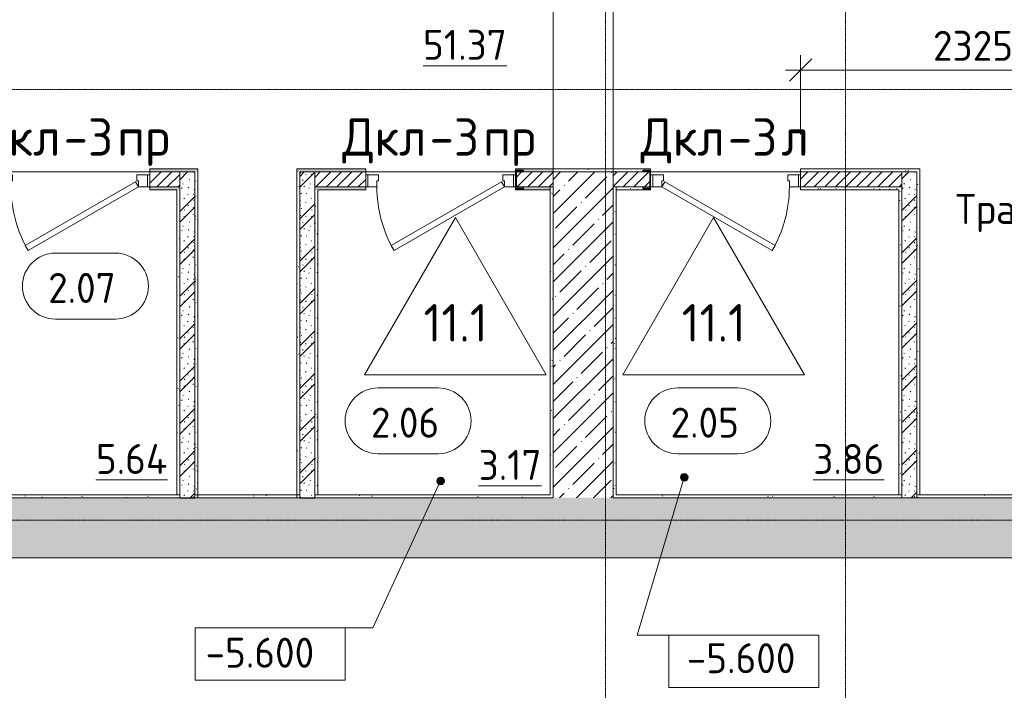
# Model space of a CAD drawing. Header units: millimetres. Extents: x -4558 to 63605, y -10605 to 130388.
# Tile 28 of 66: x 12593 to 19158, y 40340 to 44816. Entities that reach past the tile are written whole.
import ezdxf

# ---------------------------------------------------------------- set-up
doc = ezdxf.new("R2010")
doc.units = ezdxf.units.MM
doc.linetypes.add('4_ Штрихпунктир_ 10 х 2 мм', pattern=[14, 10, -2, 0, -2])
for name, color, linetype, lineweight in [('A-ANNO-DIMS', 7, 'Continuous', 5), ('A-ANNO-DIMS-100', 7, 'Continuous', 5), ('A-AREA-IDEN', 7, 'Continuous', 5), ('A-DOOR', 7, 'Continuous', 13), ('A-DOOR-FRAM', 7, 'Continuous', 13), ('A-DOOR-IDEN', 7, 'Continuous', 5), ('A-DOOR-OPNG', 7, 'Continuous', 13), ('A-FLOR', 7, 'Continuous', 13), ('A-FLOR-IDEN', 7, 'Continuous', 5), ('A-WALL', 7, 'Continuous', 13), ('A-WALL-PATT', 7, 'Continuous', 13), ('G-ANNO-DIMS', 7, 'Continuous', 5), ('G-ANNO-TEXT', 7, 'Continuous', 5), ('I-WALL', 7, 'Continuous', 13), ('S-COLS', 7, 'Continuous', 25), ('S-GRID', 7, 'Continuous', 5)]:
    doc.layers.add(name, color=color, linetype=linetype, lineweight=lineweight)
doc.styles.add('GOST Common_2', font='GOST_Common.ttf', dxfattribs={"height": 200})
doc.styles.add('GOST Common_3', font='GOST_Common.ttf', dxfattribs={"height": 250})
doc.dimstyles.new('2_мм', dxfattribs={"dimscale": 304.8, "dimtxt": 201.142999, "dimasz": 0.492126, "dimexe": 0.328084, "dimexo": 0.492126, "dimgap": 0, "dimtad": 1, "dimdec": 0, "dimdsep": 46, "dimtxsty": 'GOST Common_2', "dimblk1": 'OBLIQUE', "dimblk2": 'OBLIQUE', "dimsah": 1, "dimcen": 0.09, "dimdle": 0.328084, "dimadec": 5, "dimazin": 2, "dimtfac": 1, "dimtdec": 4, "dimtix": 1, "dimtmove": 0, "dimatfit": 3, "dimfxl": 1, "dimtvp": 1, "dimtolj": 1, "dimtzin": 0, "dimarcsym": 2})
pattern_1 = [(0, (0, 0), (203.2, 50.8), [3.353, -149.047, 3.353, -149.047, -812.8]), (0, (0, 0), (203.2, 50.8), [-304.8, 3.353, -301.447, 3.353, -149.047, -355.6]), (0, (0, 0), (203.2, 50.8), [-762, 3.353, -98.247, 3.353, -250.647]), (120, (76.2, 25.4), (-145.59409, 150.57636), [3.353, -149.047, 3.353, -149.047, -812.8]), (120, (76.2, 25.4), (-145.59409, 150.57636), [-304.8, 3.353, -301.447, 3.353, -149.047, -355.6]), (120, (76.2, 25.4), (-145.59409, 150.57636), [-762, 3.353, -98.247, 3.353, -250.647]), (240, (101.6, 127), (-57.60591, -201.37636), [3.353, -149.047, 3.353, -149.047, -812.8]), (240, (101.6, 127), (-57.60591, -201.37636), [-304.8, 3.353, -301.447, 3.353, -149.047, -355.6]), (240, (101.6, 127), (-57.60591, -201.37636), [-762, 3.353, -98.247, 3.353, -250.647])]
pattern_2 = [(45, (0, 0), (-114.04925, 114.04925), []), (45, (114.05, 0), (-114.04925, 114.04925), [201.612, -40.322, 3.353, -36.97])]
pattern_3 = [(135, (150.28, 188.64), (-282.8427, 3e-14), [5, -395]), (135, (174.9, 237.36), (-282.8427, 3e-14), [5, -395]), (135, (211.96, 236.53), (-282.8427, 3e-14), [5, -395]), (135, (114.96, 223.96), (-282.8427, 3e-14), [5, -395]), (135, (77.54, 223.96), (-282.8427, 3e-14), [5, -395]), (135, (57.44, 184.52), (-282.8427, 3e-14), [5, -395]), (135, (66.21, 142.9), (-282.8427, 3e-14), [5, -395]), (135, (107.33, 161), (-282.8427, 3e-14), [5, -395]), (135, (99.08, 130.94), (-282.8427, 3e-14), [5, -395]), (135, (22.6, 136.46), (-282.8427, 3e-14), [5, -395]), (135, (21.16, 168.08), (-282.8427, 3e-14), [5, -395]), (135, (46.13, 96.12), (-282.8427, 3e-14), [5, -395]), (135, (3.54, 74.6), (-282.8427, 3e-14), [5, -395]), (135, (40.3, 47.56), (-282.8427, 3e-14), [5, -395]), (135, (39.77, 18.47), (-282.8427, 3e-14), [5, -395]), (135, (76.94, 37.28), (-282.8427, 3e-14), [5, -395]), (135, (114.18, 62.4), (-282.8427, 3e-14), [5, -395]), (135, (139.87, 90.2), (-282.8427, 3e-14), [5, -395]), (135, (141.44, 15.82), (-282.8427, 3e-14), [5, -395]), (135, (188.69, 26.73), (-282.8427, 3e-14), [5, -395]), (135, (176.14, 51.36), (-282.8427, 3e-14), [5, -395]), (135, (177.03, 0), (-282.8427, 3e-14), [5, -395]), (135, (276.61, 8.22), (-282.8427, 3e-14), [5, -395]), (135, (271.19, 31.72), (-282.8427, 3e-14), [5, -395]), (135, (268.29, 119.65), (-282.8427, 3e-14), [5, -395]), (135, (237.92, 101.95), (-282.8427, 3e-14), [5, -395]), (135, (237.92, 158.27), (-282.8427, 3e-14), [5, -395]), (135, (260.4, 204.35), (-282.8427, 3e-14), [5, -395]), (135, (275.54, 235.4), (-282.8427, 3e-14), [5, -395]), (135, (117.62, 268.96), (-282.8427, 3e-14), [5, -395]), (135, (203.62, 273.83), (-282.8427, 3e-14), [5, -395]), (135, (47.24, 279.3), (-282.8427, 3e-14), [5, -395]), (135, (23.2, 266.16), (-282.8427, 3e-14), [5, -395]), (135, (42.78, 232.52), (-282.8427, 3e-14), [5, -395]), (135, (177.76, 90.57), (-282.8427, 3e-14), [5, -395]), (135, (181.12, 121.8), (-282.8427, 3e-14), [5, -395]), (135, (206.73, 172.06), (-282.8427, 3e-14), [5, -395]), (135, (143.14, 136.62), (-282.8427, 3e-14), [5, -395]), (135, (211.51, 131.86), (-282.8427, 3e-14), [5, -395]), (135, (81.47, 95.1), (-282.8427, 3e-14), [5, -395]), (135, (235.13, 60.46), (-282.8427, 3e-14), [5, -395]), (135, (242.24, 4.89), (-282.8427, 3e-14), [5, -395]), (45, (0, 106.07), (-282.8427, 0), []), (45, (106.07, 0), (-282.8427, 0), []), (45, (176.78, 0), (-282.8427, 0), []), (45, (0, 176.78), (-282.8427, 0), [])]
pattern_4 = [(45, (0, 0), (-35.35534, 35.35534), [])]

# ---------------------------------------------------------------- blocks, each defined once
blk = doc.blocks.new('Наметкина 10_РД_АР_П_Отделка_R21_rvt-1--01_Подвал_МП_часть А')
at = {"layer": 'A-WALL-PATT', "lineweight": 5}
h = blk.add_hatch(dxfattribs=at)
h.set_pattern_fill('FP_6', color=256, style=0, pattern_type=2)
h.set_pattern_definition(pattern_1)
h.paths.add_polyline_path([(15946.2, 43800), (16150, 43800), (16150, 43820), (15900, 43820), (15900, 43810), (15951.9, 43810), (15950.8, 43804.1), (15950.6, 43803.5), (15947.4, 43802.2), (15912.2, 43802.2), (15906.9, 43800), (15912.2, 43800)])
h.paths.add_polyline_path([(14440, 43800), (14900, 43800), (14900, 43820), (14440, 43820)])
h.paths.add_polyline_path([(12460, 43800), (12460, 43820), (10760, 43820), (10760, 43800), (12128.5, 43800)])
h.paths.add_polyline_path([(13780, 43800), (13780, 43820), (13460, 43820), (13460, 43800), (13760, 43800)])
h.paths.add_polyline_path([(6120, 43800), (6341.2, 43800.8), (6337.7, 43802.2), (6302.5, 43802.2), (6299, 43804.4), (6298, 43806.7), (6298, 43810), (6350, 43810), (6350, 43820), (6120, 43820), (6120, 43802.2)])
h.paths.add_polyline_path([(10060, 43800), (10060, 43820), (9210, 43820), (9210, 43800)])
h.paths.add_polyline_path([(8210, 43800), (8210, 43820), (7350, 43820), (7350, 43800)])
h = blk.add_hatch(dxfattribs=at)
h.set_pattern_fill('FP_6', color=256, style=0, pattern_type=2)
h.set_pattern_definition(pattern_1)
h.paths.add_polyline_path([(13780, 41645), (13780, 43800), (13760, 43800), (13760, 41645)])
h = blk.add_hatch(dxfattribs=at)
h.set_pattern_fill('FP_6', color=256, style=0, pattern_type=2)
h.set_pattern_definition(pattern_1)
h.paths.add_polyline_path([(14460, 41645), (14460, 43800), (14440, 43800), (14440, 41645)])
h = blk.add_hatch(dxfattribs=at)
h.set_pattern_fill('FP_6', color=256, style=0, pattern_type=2)
h.set_pattern_definition(pattern_1)
h.paths.add_polyline_path([(16150, 43800), (16550, 43800), (16550, 43820), (16150, 43820)])
h = blk.add_hatch(dxfattribs=at)
h.set_pattern_fill('FP_6', color=256, style=0, pattern_type=2)
h.set_pattern_definition(pattern_1)
h.paths.add_polyline_path([(16550, 43800), (16791.3, 43800.7), (16787.7, 43802.2), (16752.5, 43802.2), (16749, 43804.1), (16748, 43806.7), (16748, 43810), (16800, 43810), (16800, 43820), (16550, 43820), (16550, 43802.2)])
h.paths.add_polyline_path([(18455, 43800), (18455, 43820), (17800, 43820), (17800, 43800)])
h = blk.add_hatch(dxfattribs=at)
h.set_pattern_fill('FP_6', color=256, style=0, pattern_type=2)
h.set_pattern_definition(pattern_1)
h.paths.add_polyline_path([(18575, 43800), (18575, 43820), (18455, 43820), (18455, 43800)])
h = blk.add_hatch(dxfattribs=at)
h.set_pattern_fill('FP_6', color=256, style=0, pattern_type=2)
h.set_pattern_definition(pattern_1)
h.paths.add_polyline_path([(18575, 41645), (18595, 41645), (18595, 43820), (18575, 43820), (18575, 42920.3)])
h = blk.add_hatch(dxfattribs=at)
h.set_pattern_fill('FP_6', color=256, style=0, pattern_type=2)
h.set_pattern_definition(pattern_1)
h.paths.add_polyline_path([(16130, 43680), (16130, 43700), (15908.8, 43699.2), (15912.2, 43697.8), (15947.4, 43697.8), (15951, 43695.6), (15951.9, 43693.3), (15951.9, 43690), (15900, 43690), (15900, 43680), (16002.8, 43680)])
h.paths.add_polyline_path([(8210, 43680), (8210, 43700), (7980, 43700), (7980, 43680)])
h.paths.add_polyline_path([(12128.5, 43680), (12460, 43680), (12460, 43700), (10880, 43700), (10880, 43680)])
h.paths.add_polyline_path([(13460, 43680), (13660, 43680), (13660, 43700), (13460, 43700)])
h.paths.add_polyline_path([(14580, 43680), (14900, 43680), (14900, 43700), (14560, 43700), (14560, 43680)])
h.paths.add_polyline_path([(9940, 43680), (9940, 43700), (9210, 43700), (9210, 43680)])
h.paths.add_polyline_path([(7840, 43680), (7860, 43680), (7860, 43700), (7350, 43700), (7350, 43680)])
h.paths.add_polyline_path([(6120, 43680), (6350, 43680), (6350, 43690), (6298, 43690), (6298, 43693.3), (6299.4, 43696.5), (6302.5, 43697.8), (6337.7, 43697.8), (6343, 43700), (6120, 43700), (6120, 43690)])
h = blk.add_hatch(dxfattribs=at)
h.set_pattern_fill('FP_6', color=256, style=0, pattern_type=2)
h.set_pattern_definition(pattern_1)
h.paths.add_polyline_path([(13660, 41645), (13660, 43680), (13640, 43680), (13640, 41645)])
h = blk.add_hatch(dxfattribs=at)
h.set_pattern_fill('FP_6', color=256, style=0, pattern_type=2)
h.set_pattern_definition(pattern_1)
h.paths.add_polyline_path([(14580, 41645), (14580, 43680), (14560, 43680), (14560, 41645)])
h = blk.add_hatch(dxfattribs=at)
h.set_pattern_fill('FP_6', color=256, style=0, pattern_type=2)
h.set_pattern_definition(pattern_1)
h.paths.add_polyline_path([(16150, 41625), (16150, 43700), (16130, 43700), (16130, 41625)])
h = blk.add_hatch(dxfattribs=at)
h.set_pattern_fill('FP_6', color=256, style=0, pattern_type=2)
h.set_pattern_definition(pattern_1)
h.paths.add_polyline_path([(16570, 41625), (16570, 43700), (16550, 43700), (16550, 41625)])
h = blk.add_hatch(dxfattribs=at)
h.set_pattern_fill('FP_6', color=256, style=0, pattern_type=2)
h.set_pattern_definition(pattern_1)
h.paths.add_polyline_path([(18455, 43680), (18475, 43680), (18475, 43700), (17800, 43700), (17800, 43680)])
h.paths.add_polyline_path([(16570, 43680), (16800, 43680), (16800, 43690), (16748, 43690), (16748, 43693.3), (16749.3, 43696.5), (16752.5, 43697.8), (16787.7, 43697.8), (16793, 43700), (16570, 43700), (16570, 43690)])
h = blk.add_hatch(dxfattribs=at)
h.set_pattern_fill('FP_6', color=256, style=0, pattern_type=2)
h.set_pattern_definition(pattern_1)
h.paths.add_polyline_path([(18475, 41645), (18475, 43680), (18455, 43680), (18455, 41645)])
h = blk.add_hatch(dxfattribs=at)
h.set_pattern_fill('FP_6', color=256, style=0, pattern_type=2)
h.set_pattern_definition(pattern_1)
h.paths.add_polyline_path([(13660, 41625), (13660, 41645), (10860, 41645), (10860, 41625)])
h = blk.add_hatch(dxfattribs=at)
h.set_pattern_fill('FP_6', color=256, style=0, pattern_type=2)
h.set_pattern_definition(pattern_1)
h.paths.add_polyline_path([(14440, 41625), (14440, 41645), (13780, 41645), (13780, 41625), (13815.3, 41625)])
h = blk.add_hatch(dxfattribs=at)
h.set_pattern_fill('FP_6', color=256, style=0, pattern_type=2)
h.set_pattern_definition(pattern_1)
h.paths.add_polyline_path([(16130, 41625), (16130, 41645), (14560, 41645), (14560, 41625)])
h = blk.add_hatch(dxfattribs=at)
h.set_pattern_fill('FP_6', color=256, style=0, pattern_type=2)
h.set_pattern_definition(pattern_1)
h.paths.add_polyline_path([(18475, 41625), (18475, 41645), (16570, 41645), (16570, 41625), (17188.7, 41625)])
h = blk.add_hatch(dxfattribs=at)
h.set_pattern_fill('FP_6', color=256, style=0, pattern_type=2)
h.set_pattern_definition(pattern_1)
h.paths.add_polyline_path([(19375, 41625), (19375, 41645), (18575, 41645), (18575, 41625)])
at = {"layer": 'A-WALL'}
for p, q in [((13780, 43820), (13460, 43820)), ((13460, 43820), (13460, 43800)), ((13460, 43800), (13760, 43800)), ((13760, 43800), (13760, 41645)), ((13780, 43800), (13780, 43820)), ((13780, 41645), (13780, 43800)), ((14900, 43820), (14440, 43820)), ((14440, 43820), (14440, 43800)), ((14440, 43800), (14440, 41645)), ((14460, 43800), (14900, 43800)), ((14460, 41645), (14460, 43800)), ((14900, 43800), (14900, 43820)), ((16150, 43820), (15900, 43820)), ((15900, 43820), (15900, 43809.8)), ((15906.9, 43800), (16150, 43800)), ((16150, 43800), (16150, 43820)), ((16550, 43820), (16150, 43820)), ((16150, 43820), (16150, 43800)), ((16150, 43800), (16550, 43800)), ((16800, 43820), (16550, 43820)), ((16550, 43820), (16550, 43800)), ((16550, 43800), (16550, 43820)), ((16550, 43800), (16793, 43800)), ((16800, 43810), (16800, 43820)), ((18455, 43820), (17800, 43820)), ((17800, 43820), (17800, 43800)), ((17800, 43800), (18455, 43800)), ((18575, 43820), (18455, 43820)), ((18455, 43800), (18575, 43800)), ((18595, 43820), (18575, 43820)), ((18575, 43800), (18575, 41645)), ((18595, 41645), (18595, 43820)), ((13660, 43700), (13460, 43700)), ((13460, 43700), (13460, 43680)), ((13460, 43680), (13640, 43680)), ((13640, 43680), (13640, 41645)), ((13660, 43680), (13660, 43700)), ((13660, 41645), (13660, 43680)), ((14900, 43700), (14560, 43700)), ((14560, 43700), (14560, 43680)), ((14560, 43680), (14560, 41645)), ((14580, 41645), (14580, 43680)), ((14580, 43680), (14900, 43680)), ((14900, 43680), (14900, 43700)), ((15900, 43690.2), (15900, 43680)), ((15900, 43680), (16130, 43680)), ((16130, 43700), (15906.9, 43700)), ((16150, 43700), (16130, 43700)), ((16130, 43700), (16130, 41645)), ((16130, 43680), (16130, 43700)), ((16150, 41625), (16150, 43700)), ((16550, 43700), (16550, 41625)), ((16570, 43700), (16550, 43700)), ((16570, 41645), (16570, 43700)), ((16793, 43700), (16570, 43700)), ((16570, 43700), (16570, 43680)), ((16570, 43680), (16800, 43680)), ((16800, 43680), (16800, 43690)), ((18475, 43700), (17800, 43700)), ((17800, 43700), (17800, 43680)), ((17800, 43680), (18455, 43680)), ((18455, 43680), (18455, 41645)), ((18475, 43680), (18475, 43700)), ((18475, 41645), (18475, 43680)), ((13660, 41645), (10860, 41645)), ((13640, 41645), (13660, 41645)), ((13660, 41625), (13660, 41645)), ((13760, 41645), (13780, 41645)), ((14440, 41645), (13780, 41645)), ((13780, 41645), (13780, 41625)), ((14440, 41645), (14460, 41645)), ((14440, 41625), (14440, 41645)), ((14560, 41645), (14580, 41645)), ((16130, 41645), (14560, 41645)), ((14560, 41645), (14560, 41625)), ((18475, 41645), (16570, 41645)), ((18455, 41645), (18475, 41645)), ((18475, 41625), (18475, 41645)), ((18575, 41645), (18595, 41645)), ((19375, 41645), (18575, 41645)), ((18575, 41645), (18575, 41625)), ((10860, 41625), (13660, 41625)), ((13780, 41625), (14440, 41625)), ((14560, 41625), (16130, 41625)), ((16130, 41625), (16150, 41625)), ((16550, 41625), (16570, 41625)), ((16570, 41625), (18475, 41625)), ((18575, 41625), (19375, 41625))]:
    blk.add_line(p, q, dxfattribs=at)
blk = doc.blocks.new('КР-Проем - Настраиваемый-2814153--01_Подвал_МП_часть А')
at = {"layer": 'A-DOOR-OPNG'}
for p, q in [((-550, 200), (550, 200)), ((-550, -200), (550, -200))]:
    blk.add_line(p, q, dxfattribs=at)
blk = doc.blocks.new('АР_Дверь однопольная - 1000х2100h_850__Кладовая-4751203--01_Подвал_МП_часть А')
at = {"layer": 'A-DOOR'}
for p, q in [((311.1, 475), (-425, 50)), ((331.1, 440.4), (311.1, 475)), ((-405, 15.4), (331.1, 440.4)), ((-425, 50), (-405, 15.4))]:
    blk.add_line(p, q, dxfattribs=at)
at = {"layer": 'A-DOOR', "lineweight": 5}
blk.add_arc((-425, 50), 850, 360, 30, dxfattribs=at)
at = {"layer": 'A-DOOR-FRAM'}
for p, q in [((-485, 50), (-500, 50)), ((-425, 50), (-485, 50)), ((-485, 50), (-485, -30)), ((-425, 10), (-425, 50)), ((-415, 10), (-425, 10)), ((-415, -30), (-415, 10)), ((425, 10), (415, 10)), ((415, 10), (415, -30)), ((485, 50), (425, 50)), ((425, 50), (425, 10)), ((485, -30), (485, 50)), ((485, 50), (500, 50)), ((-485, -30), (-500, -30)), ((-485, -30), (-415, -30)), ((415, -30), (485, -30)), ((485, -30), (500, -30))]:
    blk.add_line(p, q, dxfattribs=at)
blk = doc.blocks.new('АР_Дверь однопольная - 1000х2100h_850__Кладовая-6010511--01_Подвал_МП_часть А')
at = {"layer": 'A-DOOR'}
for p, q in [((311.1, 475), (-425, 50)), ((331.1, 440.4), (311.1, 475)), ((-405, 15.4), (331.1, 440.4)), ((-425, 50), (-405, 15.4))]:
    blk.add_line(p, q, dxfattribs=at)
at = {"layer": 'A-DOOR', "lineweight": 5}
blk.add_arc((-425, 50), 850, 360, 30, dxfattribs=at)
at = {"layer": 'A-DOOR-FRAM'}
for p, q in [((-485, 50), (-500, 50)), ((-425, 50), (-485, 50)), ((-485, 50), (-485, -30)), ((-425, 10), (-425, 50)), ((-415, 10), (-425, 10)), ((-415, -30), (-415, 10)), ((425, 10), (415, 10)), ((415, 10), (415, -30)), ((485, 50), (425, 50)), ((425, 50), (425, 10)), ((485, -30), (485, 50)), ((485, 50), (500, 50)), ((-485, -30), (-500, -30)), ((-485, -30), (-415, -30)), ((415, -30), (485, -30)), ((485, -30), (500, -30))]:
    blk.add_line(p, q, dxfattribs=at)
blk = doc.blocks.new('АР_Дверь однопольная - 1000х2100h_850__Кладовая-6010685--01_Подвал_МП_часть А')
at = {"layer": 'A-DOOR'}
for p, q in [((-311.1, 475), (-331.1, 440.4)), ((425, 50), (-311.1, 475)), ((-331.1, 440.4), (405, 15.4)), ((405, 15.4), (425, 50))]:
    blk.add_line(p, q, dxfattribs=at)
at = {"layer": 'A-DOOR', "lineweight": 5}
blk.add_arc((425, 50), 850, 150, 180, dxfattribs=at)
at = {"layer": 'A-DOOR-FRAM'}
for p, q in [((-485, 50), (-500, 50)), ((-425, 50), (-485, 50)), ((-485, 50), (-485, -30)), ((-425, 10), (-425, 50)), ((-415, 10), (-425, 10)), ((-415, -30), (-415, 10)), ((425, 10), (415, 10)), ((415, 10), (415, -30)), ((485, 50), (425, 50)), ((425, 50), (425, 10)), ((485, -30), (485, 50)), ((485, 50), (500, 50)), ((-485, -30), (-500, -30)), ((-485, -30), (-415, -30)), ((415, -30), (485, -30)), ((485, -30), (500, -30))]:
    blk.add_line(p, q, dxfattribs=at)
blk = doc.blocks.new('АР_Фахверк_ _Швеллер полки параллельные_ - 12П-5791211--01_Подвал_МП_часть А')
at = {"layer": 'S-COLS'}
blk.add_hatch(color=256, dxfattribs=at).paths.add_polyline_path([(-16.6, -60), (35.4, -60), (35.4, -56.7), (34.1, -53.5), (30.9, -52.2), (-4.3, -52.2), (-9.6, -50), (-11.8, -44.7), (-11.8, 44.7), (-9.6, 50), (-4.3, 52.2), (30.9, 52.2), (34.1, 53.5), (35.4, 56.7), (35.4, 60), (-16.6, 60), (-16.6, 43.8)])
for p, q in [((35.4, 60), (-16.6, 60)), ((-16.6, 60), (-16.6, -60)), ((-11.8, -44.7), (-11.8, 44.7)), ((-4.3, 52.2), (30.9, 52.2)), ((35.4, 56.7), (35.4, 60)), ((-16.6, -60), (35.4, -60)), ((30.9, -52.2), (-4.3, -52.2)), ((35.4, -60), (35.4, -56.7))]:
    blk.add_line(p, q, dxfattribs=at)
for centre, radius, start, end in [((-4.3, 44.7), 7.5, 90, 180), ((30.9, 56.7), 4.5, 270, 360), ((-4.3, -44.7), 7.5, 180, 270), ((30.9, -56.7), 4.5, 360, 90)]:
    blk.add_arc(centre, radius, start, end, dxfattribs=at)
blk = doc.blocks.new('Марка помещения _Номер_ - 2 мм-68851--01_Подвал_МП_часть А')
at = {"layer": 'A-AREA-IDEN'}
for p, q in [((-2.027, 2.21), (1.973, 2.21)), ((-2.027, -2.19), (1.973, -2.19))]:
    blk.add_line(p, q, dxfattribs=at)
for centre, start, end in [((-2.027, 0.01), 90, 270), ((1.973, 0.01), 270, 90)]:
    blk.add_arc(centre, 2.2, start, end, dxfattribs=at)
blk = doc.blocks.new('Марка полов - Марка полов-4106608--01_Подвал_МП_часть А')
at = {"layer": 'A-FLOR-IDEN'}
for p, q in [((0, 7), (-6.062, -3.5)), ((6.062, -3.5), (0, 7)), ((-6.062, -3.5), (6.062, -3.5))]:
    blk.add_line(p, q, dxfattribs=at)
blk = doc.blocks.new('Высотные отметки - Frame_2-749557--01_Подвал_МП_часть А')
at = {"layer": 'G-ANNO-DIMS'}
for p, q in [((-5, 3.5), (-5, 0)), ((5, 3.5), (-5, 3.5)), ((5, 0), (5, 3.5)), ((-5, 0), (5, 0))]:
    blk.add_line(p, q, dxfattribs=at)
blk = doc.blocks.new('DIMBLOCK223--01_Подвал_МП_часть А')
at = {"layer": 'A-ANNO-DIMS-100', "transparency": 16777216}
for p, q in [((17800, 44050), (17800, 44579.6)), ((20125, 43553.2), (20125, 44579.6)), ((17700, 44479.6), (20225, 44479.6)), ((17800, 44479.6), (17800, 44050)), ((20125, 44479.6), (20125, 43553.2))]:
    blk.add_line(p, q, dxfattribs=at)
at = {"layer": 'A-ANNO-DIMS-100', "lineweight": 25, "transparency": 16777216}
for p, q in [((17800, 44479.6), (17875, 44554.6)), ((20125, 44479.6), (20200, 44554.6)), ((17800, 44479.6), (17725, 44404.6)), ((20125, 44479.6), (20050, 44404.6))]:
    blk.add_line(p, q, dxfattribs=at)
at = {"layer": 'A-ANNO-DIMS-100', "color": 0, "transparency": 16777216, "insert": (18682.9, 44741), "char_height": 200, "width": 670.931, "attachment_point": 1, "line_spacing_factor": 1.022761, "style": 'GOST Common_2'}
blk.add_mtext('2325', dxfattribs=at)
blk = doc.blocks.new('_Oblique')
at = {"color": 0, "linetype": 'ByBlock', "lineweight": -2}
blk.add_line((-0.5, -0.5), (0.5, 0.5), dxfattribs=at)

msp = doc.modelspace()

# ---------------------------------------------------------------- hatches: boundary and pattern name
at = {"layer": 'A-WALL-PATT', "lineweight": 5}
h = msp.add_hatch(dxfattribs=at)
h.set_pattern_fill('FP_4', color=256, style=0, pattern_type=2)
h.set_pattern_definition(pattern_4)
h.paths.add_polyline_path([(13460, 43700), (13660, 43700), (13660, 43800), (13460, 43800)])
h.paths.add_polyline_path([(12460, 43700), (12460, 43800), (10860, 43800), (10860, 43700), (12128.52299, 43700)])
h = msp.add_hatch(dxfattribs=at)
h.set_pattern_fill('FP_3', color=256, style=0, pattern_type=2)
h.set_pattern_definition(pattern_3)
h.paths.add_polyline_path([(13760, 41625), (13760, 43800), (13660, 43800), (13660, 41625)])
h = msp.add_hatch(dxfattribs=at)
h.set_pattern_fill('FP_3', color=256, style=0, pattern_type=2)
h.set_pattern_definition(pattern_3)
h.paths.add_polyline_path([(14560, 41625), (14560, 43800), (14460, 43800), (14460, 41625)])
h = msp.add_hatch(dxfattribs=at)
h.set_pattern_fill('FP_4', color=256, style=0, pattern_type=2)
h.set_pattern_definition(pattern_4)
h.paths.add_polyline_path([(15912.238344, 43700), (16150, 43700), (16150, 43800), (15906.933675, 43800), (15904.738344, 43794.7), (15904.738344, 43705.3), (15906.933675, 43700)])
h.paths.add_polyline_path([(14560, 43700), (14900, 43700), (14900, 43800), (14560, 43800)])
h = msp.add_hatch(dxfattribs=at)
h.set_pattern_fill('FP_1', color=256, style=0, pattern_type=2)
h.set_pattern_definition(pattern_2)
h.paths.add_polyline_path([(16150, 41625), (16550, 41625), (16550, 43800), (16150, 43800), (16150, 42920.264321)])
h = msp.add_hatch(dxfattribs=at)
h.set_pattern_fill('FP_4', color=256, style=0, pattern_type=2)
h.set_pattern_definition(pattern_4)
h.paths.add_polyline_path([(18475, 43700), (18475, 43800), (17800, 43800), (17800, 43700)])
h.paths.add_polyline_path([(16799.95625, 43700), (16800, 43700), (16799.95625, 43702.894827)])
h.paths.add_polyline_path([(16792.960918, 43700), (16795.15625, 43705.3), (16795.15625, 43794.7), (16792.959551, 43800), (16550, 43800), (16550, 43700), (16787.65625, 43700)])
h = msp.add_hatch(dxfattribs=at)
h.set_pattern_fill('FP_3', color=256, style=0, pattern_type=2)
h.set_pattern_definition(pattern_3)
h.paths.add_polyline_path([(18575, 41625), (18575, 43800), (18475, 43800), (18475, 41625)])
h = msp.add_hatch(dxfattribs=at)
h.set_pattern_fill('FP_1', color=256, style=0, pattern_type=2)
h.set_pattern_definition(pattern_2)
h.paths.add_polyline_path([(26700, 41225), (26700, 41625), (8500, 41625), (8500, 41225), (23935.694841, 41225)])
at = {"layer": 'G-ANNO-DIMS'}
h = msp.add_hatch(color=256, dxfattribs=at)
edge = h.paths.add_edge_path()
edge.add_arc((15399.829063, 41737.425012), 25, 0, 360)
h = msp.add_hatch(color=256, dxfattribs=at)
edge = h.paths.add_edge_path()
edge.add_arc((17024.3642, 41761.198686), 25, 0, 360)

# ---------------------------------------------------------------- linework, layer by layer
at = {"layer": 'A-FLOR'}
for p, q in [((13460, 43800), (12460, 43800)), ((15899.938344, 43800), (14900, 43800)), ((17800, 43800), (16800, 43800))]:
    msp.add_line(p, q, dxfattribs=at)
at = {"layer": 'A-WALL'}
for p, q in [((16150, 43800), (16150, 41625)), ((16550, 43800), (16150, 43800)), ((16550, 41625), (16550, 43800)), ((13660, 41625), (6100, 41625)), ((14460, 41625), (13760, 41625)), ((16150, 41625), (14560, 41625)), ((20925, 41625), (16550, 41625)), ((5800, 41225), (37700, 41225))]:
    msp.add_line(p, q, dxfattribs=at)
at = {"layer": 'A-WALL', "lineweight": 25}
for p, q in [((13660, 41625), (13760, 41625)), ((14460, 41625), (14560, 41625))]:
    msp.add_line(p, q, dxfattribs=at)
at = {"layer": 'G-ANNO-DIMS'}
for p, q in [((17024.3642, 41761.198686), (16709.750516, 40709.317442)), ((15399.829063, 41737.425012), (14947.766093, 40757.955244)), ((14947.766093, 40757.955244), (14262.137255, 40757.955244)), ((16709.750516, 40709.317442), (17422.379171, 40709.317442))]:
    msp.add_line(p, q, dxfattribs=at)
for centre in [(15399.829063, 41737.425012), (17024.3642, 41761.198686)]:
    msp.add_circle(centre, 25, dxfattribs=at)
at = {"layer": 'I-WALL'}
for p, q in [((13760, 43800), (13460, 43800)), ((13460, 43800), (13460, 43700)), ((13660, 41625), (13660, 43800)), ((13760, 41625), (13760, 43800)), ((14460, 43800), (14460, 41625)), ((14900, 43800), (14460, 43800)), ((14560, 43800), (14560, 41625)), ((14900, 43700), (14900, 43800)), ((16150, 43800), (15906.935043, 43800)), ((16792.959551, 43800), (16550, 43800)), ((18575, 43800), (17800, 43800)), ((17800, 43800), (17800, 43700)), ((18475, 43800), (18475, 41625)), ((18575, 41625), (18575, 43800)), ((13460, 43700), (13660, 43700)), ((14560, 43700), (14900, 43700)), ((15906.935043, 43700), (16150, 43700)), ((16550, 43700), (16792.959551, 43700)), ((17800, 43700), (18475, 43700))]:
    msp.add_line(p, q, dxfattribs=at)
at = {"layer": 'S-GRID', "linetype": '4_ Штрихпунктир_ 10 х 2 мм'}
for p, q in [((16500, 32633.917515), (16500, 100620.828093)), ((18100, 32633.917515), (18100, 60921.15283)), ((38293.674688, 44350), (-1802.909204, 44350)), ((38293.674688, 41475), (-1802.909204, 41475))]:
    msp.add_line(p, q, dxfattribs=at)

# ---------------------------------------------------------------- block references
at = {"lineweight": 5}
msp.add_blockref('Наметкина 10_РД_АР_П_Отделка_R21_rvt-1--01_Подвал_МП_часть А', (0, 0), dxfattribs=at)
at = {"layer": 'A-AREA-IDEN', "xscale": 99.99999999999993, "yscale": 99.99999999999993, "zscale": 99.99999999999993}
for p in [(13033.557999, 43036.541193), (15185.873659, 42137.652278), (17183.747175, 42137.652278)]:
    msp.add_blockref('Марка помещения _Номер_ - 2 мм-68851--01_Подвал_МП_часть А', p, dxfattribs=at)
at = {"layer": 'A-DOOR'}
for name, p, rotation in [('КР-Проем - Настраиваемый-2814153--01_Подвал_МП_часть А', (16350, 44350), 269.9999999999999), ('АР_Дверь однопольная - 1000х2100h_850__Кладовая-4751203--01_Подвал_МП_часть А', (12960, 43750), 180), ('АР_Дверь однопольная - 1000х2100h_850__Кладовая-6010511--01_Подвал_МП_часть А', (15400, 43750), 180), ('АР_Дверь однопольная - 1000х2100h_850__Кладовая-6010685--01_Подвал_МП_часть А', (17300, 43750), 180)]:
    msp.add_blockref(name, p, dxfattribs=dict(at, rotation=rotation))
at = {"layer": 'A-FLOR-IDEN', "xscale": 99.99999999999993, "yscale": 99.99999999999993, "zscale": 99.99999999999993}
for p in [(15498.253701, 42795.773935), (17220.098611, 42795.773935)]:
    msp.add_blockref('Марка полов - Марка полов-4106608--01_Подвал_МП_часть А', p, dxfattribs=at)
at = {"layer": 'G-ANNO-DIMS', "extrusion": (0, 0, -1), "xscale": 99.99999999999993, "yscale": 99.99999999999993, "zscale": 99.99999999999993, "rotation": 180}
msp.add_blockref('Высотные отметки - Frame_2-749557--01_Подвал_МП_часть А', (-14262.137255, 40757.955244), dxfattribs=at)
at = {"layer": 'G-ANNO-DIMS', "xscale": 99.99999999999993, "yscale": 99.99999999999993, "zscale": 99.99999999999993, "rotation": 180}
msp.add_blockref('Высотные отметки - Frame_2-749557--01_Подвал_МП_часть А', (17422.379171, 40709.317442), dxfattribs=at)
at = {"layer": 'S-COLS'}
msp.add_blockref('АР_Фахверк_ _Швеллер полки параллельные_ - 12П-5791211--01_Подвал_МП_часть А', (15916.538344, 43750), dxfattribs=at)
at = {"layer": 'S-COLS', "rotation": 180}
msp.add_blockref('АР_Фахверк_ _Швеллер полки параллельные_ - 12П-5791211--01_Подвал_МП_часть А', (16783.35625, 43750), dxfattribs=at)

# ---------------------------------------------------------------- texts
at = {"layer": 'A-AREA-IDEN', "char_height": 200, "attachment_point": 1, "style": 'GOST Common_2'}
for s, insert, width in [('\\L51.37', (15282.358558, 44747.627922), 713.501875), ('2.07', (12782.543803, 43125.284375), 601.265625), ('2.06', (14934.859463, 42226.39546), 601.265625), ('2.05', (16932.732979, 42226.39546), 601.265625), ('\\L5.64', (13100.906176, 41984.189381), 625.31625), ('\\L3.86', (17884.582687, 41984.189381), 593.24875), ('\\L3.17', (15653.20491, 41944.189381), 537.130625)]:
    msp.add_mtext(s, dxfattribs=dict(at, insert=insert, width=width))
at = {"layer": 'A-DOOR-IDEN', "char_height": 250, "attachment_point": 1, "style": 'GOST Common_3'}
for s, insert, width in [('Дкл', (12303.881106, 44157.499188), 705.485), ('-3', (12885.964439, 44157.499188), 432.91125), ('Дкл', (14743.881106, 44157.499188), 705.485), ('-3', (15325.964439, 44157.499188), 432.91125), ('Дкл', (16732.881106, 44157.499188), 705.485), ('-3', (17314.964439, 44157.499188), 432.91125), ('пр', (13243.151939, 44157.499188), 432.91125), ('пр', (15683.151939, 44157.499188), 432.91125), ('\\fGOST Common|b0|i0|c204|p34|;л', (17672.151939, 44157.499188), 216.455625)]:
    msp.add_mtext(s, dxfattribs=dict(at, insert=insert, width=width))
at = {"layer": 'A-FLOR-IDEN', "char_height": 250, "width": 545.1475, "attachment_point": 1, "style": 'GOST Common_3'}
for insert in [(15285.377418, 42917.835607), (17007.222328, 42917.835607)]:
    msp.add_mtext('11.1', dxfattribs=dict(at, insert=insert))
at = {"layer": 'G-ANNO-DIMS', "char_height": 200, "width": 917.17566319, "attachment_point": 1, "line_spacing_factor": 1.022761, "style": 'GOST Common_2'}
for insert in [(13832.270678, 40691.435798), (17041.106818, 40654.748594)]:
    msp.add_mtext('-5.600', dxfattribs=dict(at, insert=insert))
at = {"layer": 'G-ANNO-TEXT', "insert": (18833.139089, 43652.413381), "char_height": 200, "width": 753.58625, "attachment_point": 1, "style": 'GOST Common_2'}
msp.add_mtext('Трап', dxfattribs=at)

# ---------------------------------------------------------------- dimensions: what is measured, and where the dimension line sits
at = {"layer": 'A-ANNO-DIMS'}
dim = msp.add_linear_dim(base=(20125, 44479.619158), p1=(17800, 43900), p2=(20125, 43403.188753), dimstyle='2_мм', override={"dimpost": '<>', "dimfxl": 2377.487416}, dxfattribs=at)
dim.commit()
dim.dimension.update_dxf_attribs({"geometry": 'DIMBLOCK223--01_Подвал_МП_часть А', "text_midpoint": (18962.5, 44579.619158)})

doc.saveas('drawing.dxf')
